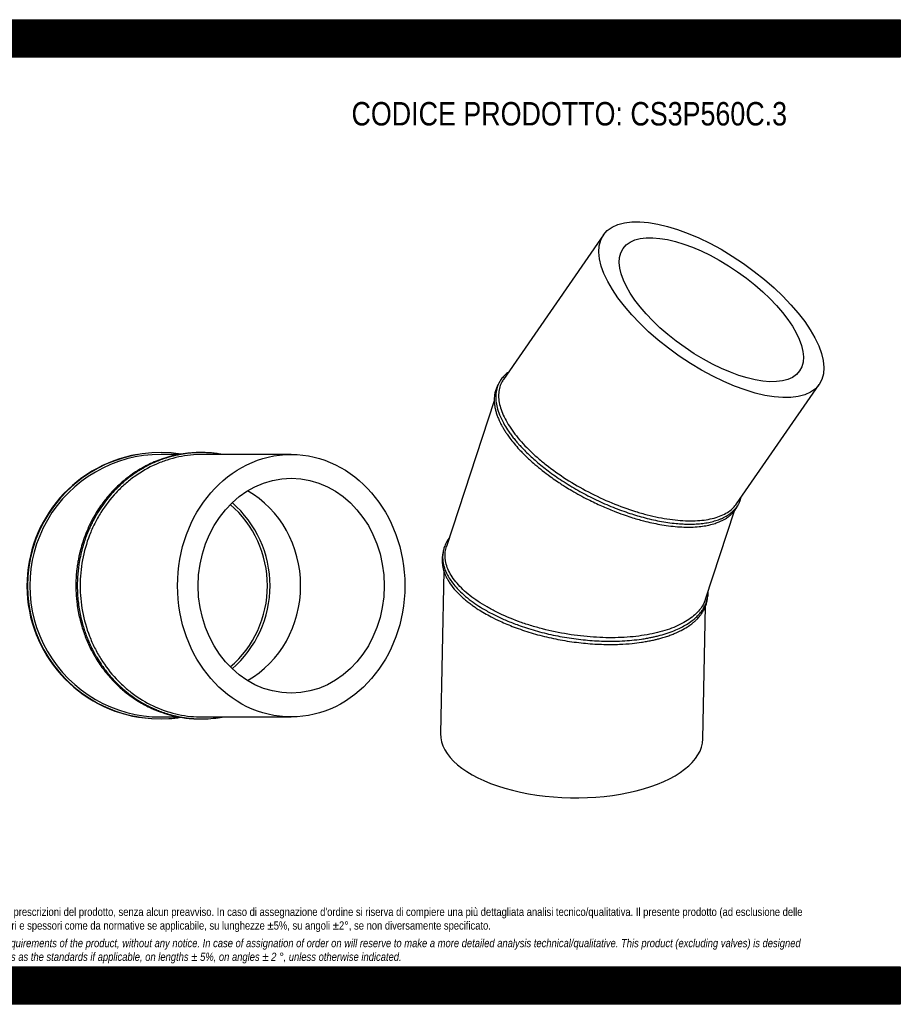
# Model space of a CAD drawing. Header units: millimetres. Extents: x 0 to 2970, y 0 to 2100.
# Tile 2 of 2: x 1091 to 2970, y 0 to 2100. Entities that reach past the tile are written whole.
import ezdxf

# ---------------------------------------------------------------- set-up
doc = ezdxf.new("R2010")
doc.units = ezdxf.units.MM
doc.header["$LTSCALE"] = 10
doc.layers.add('Default', color=7, linetype='Continuous')
doc.layers.add('TUBO_X_GOMITO_30', color=7, linetype='Continuous')

# ---------------------------------------------------------------- blocks, each defined once
blk = doc.blocks.new('SE1')
at = {"layer": 'TUBO_X_GOMITO_30', "color": 7, "linetype": 'Continuous'}
for p, q in [((2336.7, 1640.9), (2123.2, 1332.9)), ((2620.6, 1067.4), (2797, 1321.9)), ((2103.7, 1287.4), (2001.8, 976.4)), ((2350.7, 1063.4), (2350.7, 1063.4)), ((2554.2, 863.8), (2615.9, 1052.2)), ((1995.9, 924.6), (1988.9, 577.4)), ((2548.7, 566), (2554.5, 849))]:
    blk.add_line(p, q, dxfattribs=at)
for major_axis in [(230.1, -159.5), (-188.4, 130.6)]:
    blk.add_ellipse((2566.8, 1481.4), major_axis=major_axis, ratio=0.428999, dxfattribs=at)
blk.add_ellipse((2268.8, 571.7), major_axis=(-279.9, 5.7), ratio=0.46865, start_param=0, end_param=3.141593, dxfattribs=at)
for points, knots in [([(2134, 1348.5), (2133.4, 1348), (2129.5, 1345.1), (2123.4, 1339.5), (2116.6, 1330.8), (2111.3, 1321), (2107.8, 1309.5), (2106.5, 1296.7), (2107.4, 1283.3), (2110.6, 1268.8), (2116.4, 1252.8), (2124.6, 1237), (2132.7, 1224.1), (2139.7, 1214.4), (2145.6, 1206.7), (2151.4, 1199.7), (2157.4, 1192.9), (2164.2, 1185.5), (2172.6, 1177), (2182.6, 1167.5), (2197.5, 1154.3), (2219.2, 1136.8), (2248.8, 1116.2), (2281.7, 1096.1), (2316.7, 1077.7), (2352.6, 1061.6), (2387.7, 1048.5), (2416.5, 1039.7), (2438.9, 1034.1), (2456.6, 1030.4), (2474.3, 1027.5), (2491, 1025.5), (2506.2, 1024.4), (2520.5, 1024), (2534.6, 1024.4), (2548.6, 1025.6), (2561.6, 1027.7), (2573.7, 1030.7), (2583.2, 1033.9), (2590.3, 1036.9), (2596.1, 1039.8), (2602.1, 1043.3), (2607.9, 1047.4), (2612.8, 1051.6), (2616.3, 1055.2), (2618.7, 1058), (2620.9, 1060.8), (2623.3, 1064.2), (2626.4, 1069.7), (2628, 1073.6), (2629.1, 1076.3)], [0.4549296, 0.4549296, 0.4549296, 0.4549296, 0.4575054, 0.4708835, 0.4828392, 0.4959838, 0.5103667, 0.5251557, 0.5392662, 0.5535301, 0.5699338, 0.5865279, 0.5989888, 0.6061445, 0.6136718, 0.6204555, 0.6257534, 0.6325457, 0.6410424, 0.6495419, 0.6592773, 0.6787425, 0.7001701, 0.7222776, 0.7443836, 0.7664901, 0.788599, 0.8085732, 0.8196356, 0.8308091, 0.8424398, 0.854372, 0.864768, 0.8743159, 0.8857137, 0.8969215, 0.9079681, 0.919197, 0.9302067, 0.9364255, 0.9421425, 0.949824, 0.9585111, 0.9653152, 0.9713054, 0.9755676, 0.9785625, 0.9834718, 0.9907334, 1, 1, 1, 1]), ([(2123.2, 1332.9), (2122.8, 1332.2), (2122.3, 1331.5), (2117.4, 1323.8), (2114.6, 1315.9), (2112.9, 1303), (2112.7, 1298.5), (2113.3, 1289.3), (2114, 1284.5), (2117.3, 1269.8), (2121.2, 1259.5), (2129.4, 1243.6), (2132.5, 1238.2), (2139.5, 1227.3), (2143.4, 1221.8), (2156.1, 1205.3), (2166.1, 1194.2), (2182.9, 1177.6), (2188.8, 1172.2), (2201.1, 1161.3), (2207.6, 1156), (2227.7, 1140.1), (2242.2, 1129.9), (2272.5, 1110.5), (2288.4, 1101.3), (2321, 1084.3), (2337.7, 1076.4), (2371.4, 1062.5), (2388.4, 1056.3), (2413.5, 1048.5), (2421.8, 1046.2), (2438.3, 1041.9), (2446.4, 1040.1), (2470.4, 1035.2), (2485.9, 1033.1), (2508, 1031.4), (2515.1, 1031.1), (2528.9, 1031.1), (2535.6, 1031.4), (2554.7, 1033), (2566.4, 1035.1), (2582, 1039.9), (2586.9, 1041.8), (2595.9, 1046), (2600.1, 1048.4), (2610.7, 1055.7), (2616.3, 1061.2), (2620.6, 1067.4)], [0.4656585, 0.4656585, 0.4656585, 0.4656585, 0.46875, 0.46875, 0.5, 0.5, 0.515625, 0.515625, 0.53125, 0.53125, 0.5625, 0.5625, 0.578125, 0.578125, 0.59375, 0.59375, 0.625, 0.625, 0.640625, 0.640625, 0.65625, 0.65625, 0.6875, 0.6875, 0.71875, 0.71875, 0.75, 0.75, 0.78125, 0.78125, 0.796875, 0.796875, 0.8125, 0.8125, 0.84375, 0.84375, 0.859375, 0.859375, 0.875, 0.875, 0.90625, 0.90625, 0.921875, 0.921875, 0.9375, 0.9375, 0.9656603, 0.9656603, 0.9656603, 0.9656603]), ([(2112.3, 1322.1), (2111.8, 1321.3), (2110.1, 1318.2), (2107.4, 1312.2), (2105.1, 1304.4), (2104, 1297), (2103.6, 1290.3), (2103.7, 1283.7), (2104.5, 1276.6), (2105.9, 1269), (2108, 1261.3), (2110.7, 1253.5), (2113.7, 1246.2), (2116.6, 1240.1), (2119.4, 1234.7), (2122.6, 1228.9), (2126.6, 1222.4), (2131.3, 1215.2), (2137.6, 1206.4), (2146.2, 1195.6), (2155.6, 1184.9), (2164, 1176.1), (2171.4, 1168.8), (2179.7, 1160.9), (2191.8, 1150.1), (2200.3, 1143.2), (2206.2, 1138.5)], [0.8146556, 0.8146556, 0.8146556, 0.8146556, 0.817996, 0.827431, 0.8374941, 0.8464834, 0.8531494, 0.8599541, 0.8681291, 0.8758393, 0.8834983, 0.8913606, 0.8991656, 0.9048722, 0.9090938, 0.9147392, 0.9214332, 0.9273063, 0.9350386, 0.9459941, 0.9574572, 0.9646806, 0.9708188, 0.9777354, 0.9875389, 1, 1, 1, 1]), ([(2206.2, 1138.5), (2212.2, 1133.8), (2221.1, 1127), (2235.4, 1117), (2246.1, 1109.9), (2257, 1102.9), (2275.6, 1091.6), (2301.2, 1077.6), (2331.6, 1063.1), (2356.8, 1052.5), (2377.8, 1044.7), (2394.4, 1039.2), (2409, 1034.7), (2423.9, 1030.7), (2439.8, 1026.8), (2457.4, 1023.3), (2475.9, 1020.4), (2494.4, 1018.5), (2512, 1017.6), (2528.7, 1017.8), (2544.1, 1019.1), (2558.9, 1021.4), (2571.2, 1024.5), (2581, 1027.9), (2588.2, 1031), (2594, 1034), (2598.8, 1036.9), (2603.2, 1039.9), (2607.9, 1043.6), (2612.8, 1048.4), (2617.4, 1053.8), (2620.8, 1058.9), (2623, 1063.1), (2624.1, 1065.4), (2624.5, 1066.4)], [0, 0, 0, 0, 0.012476, 0.0222941, 0.0292146, 0.0353069, 0.0442908, 0.0665197, 0.0842914, 0.100899, 0.1126785, 0.1228049, 0.1315553, 0.1396614, 0.1506201, 0.1615484, 0.1736576, 0.187123, 0.1995283, 0.2114301, 0.2247431, 0.2362421, 0.2494353, 0.2587965, 0.2658212, 0.2728884, 0.2788029, 0.2835907, 0.2902164, 0.2985655, 0.3070175, 0.314871, 0.3200645, 0.3238893, 0.3238893, 0.3238893, 0.3238893]), ([(2007.9, 995.3), (2006.9, 993.9), (2004.7, 990.7), (2001.6, 985.6), (1999, 980.2), (1997.1, 975.2), (1995.8, 970.9), (1994.8, 966.7), (1993.9, 961.5), (1993.5, 955.5), (1993.6, 949.5), (1994.3, 943.4), (1995.5, 936.7), (1997.7, 929.1), (2000.6, 921.9), (2004, 915.1), (2008.4, 907.5), (2015, 898), (2025, 886), (2038.2, 873.3), (2053.7, 860.8), (2069.9, 849.6), (2088.3, 838.5), (2109.1, 827.7), (2133.2, 816.9), (2161.6, 806), (2195.5, 795.4), (2234, 786.2), (2273.4, 779.5), (2312.8, 775.4), (2347.4, 774.1), (2375.5, 774.8), (2397.6, 776.4), (2414.8, 778.5), (2428.2, 780.6), (2437.2, 782.3), (2445.5, 784.1), (2456.6, 786.7), (2470.9, 790.8), (2487.3, 796.7), (2501.7, 803.2), (2514.7, 810.5), (2525.3, 817.7), (2533.9, 824.9), (2541, 832), (2546.7, 839.1), (2550.6, 845.3), (2553.1, 850), (2555, 854), (2556.7, 858.5), (2558.3, 863.8), (2559.4, 869.4), (2560.1, 875.1), (2560.2, 879.2), (2560.1, 881.6), (2560.1, 881.9)], [0.3350644, 0.3350644, 0.3350644, 0.3350644, 0.3404946, 0.3476097, 0.3543636, 0.3604519, 0.3653774, 0.3696227, 0.3752897, 0.383437, 0.3899319, 0.395768, 0.4037399, 0.4121975, 0.4207282, 0.4279015, 0.4347298, 0.4459682, 0.4596563, 0.4752651, 0.4904761, 0.504485, 0.5172757, 0.5341956, 0.5496966, 0.5662637, 0.5885925, 0.6109178, 0.6332418, 0.655567, 0.6778959, 0.6931052, 0.7056347, 0.7186892, 0.7260316, 0.7321469, 0.7370651, 0.743154, 0.7559989, 0.7691465, 0.7825627, 0.7942121, 0.8071587, 0.8170838, 0.8264649, 0.8370902, 0.8453758, 0.8503, 0.8545928, 0.8601289, 0.8665996, 0.8734547, 0.8794623, 0.8862322, 0.8873284, 0.8873284, 0.8873284, 0.8873284]), ([(2554.2, 863.8), (2552.7, 859.2), (2550.6, 854.6), (2543.2, 842.4), (2536.8, 835), (2524.7, 824.8), (2520.2, 821.6), (2510.6, 815.4), (2505.3, 812.5), (2488.7, 804.3), (2476.1, 799.6), (2448.6, 791.7), (2433.7, 788.6), (2402.2, 784), (2385.5, 782.6), (2351, 781.6), (2333.2, 781.9), (2306.1, 783.8), (2297, 784.6), (2278.8, 786.7), (2269.7, 787.9), (2242.5, 792.4), (2224.4, 796.1), (2198, 803), (2189.3, 805.4), (2172.2, 810.7), (2163.9, 813.5), (2139.3, 822.5), (2123.7, 829.1), (2101.9, 839.9), (2094.9, 843.6), (2081.5, 851.3), (2075.1, 855.3), (2056.9, 867.5), (2046.1, 876), (2032.2, 889.1), (2028, 893.6), (2020.4, 902.5), (2016.9, 907.1), (2008, 920.6), (2003.7, 929.7), (1998.8, 947.8), (1998.1, 956.7), (1999.7, 969), (2000.6, 972.7), (2001.8, 976.4)], [0.0137194, 0.0137194, 0.0137194, 0.0137194, 0.03125, 0.03125, 0.0625, 0.0625, 0.078125, 0.078125, 0.09375, 0.09375, 0.125, 0.125, 0.15625, 0.15625, 0.1875, 0.1875, 0.21875, 0.21875, 0.234375, 0.234375, 0.25, 0.25, 0.28125, 0.28125, 0.296875, 0.296875, 0.3125, 0.3125, 0.34375, 0.34375, 0.359375, 0.359375, 0.375, 0.375, 0.40625, 0.40625, 0.421875, 0.421875, 0.4375, 0.4375, 0.46875, 0.46875, 0.5, 0.5, 0.5137264, 0.5137264, 0.5137264, 0.5137264]), ([(1994.9, 964.7), (1994.2, 961.9), (1993.1, 957.6), (1992.4, 950.9), (1992.4, 945.8), (1992.6, 940.7), (1993.3, 935.1), (1994.6, 928.8), (1996.3, 923.1), (1998.2, 918), (2000.5, 912.7), (2003.6, 906.7), (2009.1, 897.5), (2018, 885.5), (2029.2, 873.7), (2039, 864.9), (2046.2, 858.9), (2053.5, 853.4), (2061.3, 847.8), (2070.7, 841.5), (2082.7, 834.2), (2098.1, 825.7), (2118.8, 815.6), (2147, 803.8), (2181.9, 792), (2220, 782), (2259.2, 774.4), (2298.7, 769.5), (2336.2, 767.3), (2369.4, 767.5), (2396, 769.4), (2414.9, 771.7), (2428.3, 773.9), (2438.3, 775.8), (2447.1, 777.8), (2455.4, 779.8), (2464.2, 782.3), (2473.8, 785.3), (2483.1, 788.7), (2492.8, 792.7), (2503.9, 798.1), (2515.2, 804.5), (2524.3, 810.9), (2530.8, 816.3), (2535.5, 820.7), (2539.4, 824.8), (2542.8, 828.8), (2546.5, 833.7), (2550.4, 839.9), (2553.8, 846.9), (2556.1, 853.1), (2557.4, 858.4), (2558.1, 862.1), (2558.4, 864.3), (2558.5, 865.1)], [0, 0, 0, 0, 0.0091068, 0.0165758, 0.0221051, 0.0265106, 0.0334043, 0.041058, 0.0473297, 0.0521812, 0.0579887, 0.0650482, 0.0719278, 0.0886295, 0.1052715, 0.1126227, 0.1195907, 0.1267928, 0.1329492, 0.1402826, 0.1507227, 0.1613829, 0.1749122, 0.1945816, 0.2168861, 0.2392246, 0.2615612, 0.2838981, 0.3062378, 0.3258535, 0.3425464, 0.3551072, 0.3621044, 0.3693127, 0.3755113, 0.3805648, 0.3872522, 0.3951221, 0.4026522, 0.4098299, 0.4197855, 0.4328777, 0.4433626, 0.4501487, 0.4569043, 0.4624316, 0.4671444, 0.4731304, 0.4818554, 0.4908266, 0.4988209, 0.5041383, 0.5092191, 0.5118326, 0.5118326, 0.5118326, 0.5118326])]:
    blk.add_open_spline(points, degree=3, knots=knots, dxfattribs=at)
blk.add_open_spline([(2629.1, 1076.3), (2629.7, 1078.4), (2630.3, 1080.3), (2630.8, 1082.1)], degree=3, dxfattribs=at)
blk = doc.blocks.new('SE2')
at = {"layer": 'TUBO_X_GOMITO_30', "color": 7, "linetype": 'Continuous'}
for p, q in [((1432.1, 1172.8), (1392.7, 1172.8)), ((1670.4, 1172.8), (1481, 1172.8)), ((1392.7, 612.8), (1432.3, 612.8)), ((1481, 612.8), (1670.4, 612.8))]:
    blk.add_line(p, q, dxfattribs=at)
for centre, radius, start, end in [((1391.6, 892.8), 284, 81.2699, 278.7761), ((1390.6, 892.8), 284, 99.682, 266.1327), ((1392.7, 892.8), 280, 89.9989, 270.0015), ((1390.6, 892.8), 284, 80.7636, 81.0183), ((1390.6, 892.8), 229.2, 0, 49.1394), ((1390.6, 892.8), 234.6, 0, 49.026), ((1390.6, 892.8), 229.2, 310.8606, 360), ((1390.6, 892.8), 234.6, 310.974, 0), ((1390.6, 892.8), 284, 273.7233, 278.9558)]:
    blk.add_arc(centre, radius, start, end, dxfattribs=at)
for major_axis in [(0, 280), (0, 229.2)]:
    blk.add_ellipse((1670.4, 892.8), major_axis=major_axis, ratio=0.866025, dxfattribs=at)
blk.add_ellipse((1477, 892.8), major_axis=(0, -229.2), ratio=0.931852, start_param=0.488622, end_param=2.65297, dxfattribs=at)
for points, knots in [([(1477.3, 1176.8), (1474.1, 1176.8), (1464.8, 1176.6), (1449.1, 1175.5), (1430.4, 1172.8), (1411.7, 1168.5), (1394.3, 1163.2), (1378.1, 1156.9), (1364.5, 1150.6), (1354.4, 1145.2), (1347.9, 1141.4), (1343, 1138.4), (1337.2, 1134.7), (1329.9, 1129.8), (1321.8, 1123.9), (1313.9, 1117.6), (1304.3, 1109.3), (1290.2, 1095.8), (1272.6, 1075.8), (1254.9, 1050.4), (1241.7, 1026.3), (1232.2, 1004.6), (1225.8, 986.8), (1221.6, 972.5), (1218.9, 961.9), (1217.1, 953.6), (1215.2, 943.6), (1213.4, 931.6), (1211.7, 916), (1211.3, 906.2), (1211.1, 899.7)], [0.7530922, 0.7530922, 0.7530922, 0.7530922, 0.7588648, 0.7697826, 0.7815259, 0.7930505, 0.8042464, 0.8142462, 0.8242484, 0.8309101, 0.8347114, 0.8375271, 0.8411722, 0.8469385, 0.8529811, 0.8588976, 0.8647055, 0.8752463, 0.8930011, 0.9107197, 0.9284365, 0.9398181, 0.9508912, 0.9604583, 0.9649222, 0.9693201, 0.9748519, 0.9817405, 0.9901987, 1, 1, 1, 1]), ([(1523, 1172.8), (1519.5, 1173.4), (1511.9, 1174.7), (1500.7, 1175.9), (1489.6, 1176.6), (1478.8, 1176.8), (1467.7, 1176.6), (1456.7, 1175.8), (1446.5, 1174.7), (1437.2, 1173.3), (1428, 1171.5), (1417.8, 1169.2), (1406.6, 1166.1), (1394.9, 1162.2), (1383.2, 1157.7), (1371.7, 1152.6), (1360.6, 1147), (1351.2, 1141.6), (1343.6, 1136.9), (1336.8, 1132.5), (1329.4, 1127.2), (1320.3, 1120.3), (1308.9, 1110.8), (1296.1, 1098.5), (1283.1, 1084.3), (1270.9, 1068.9), (1259.5, 1052.3), (1250.8, 1037.3), (1244.6, 1025.2), (1240.5, 1016.5), (1236.6, 1007.6), (1232.7, 997.5), (1228.5, 985.5), (1224.2, 971.2), (1220.4, 955.2), (1216.7, 934.8), (1214, 909.4), (1213.8, 879.1), (1216.9, 847.8), (1222.7, 818.9), (1229.4, 796.8), (1235.1, 781.6), (1238.9, 772.6), (1242.2, 765.3), (1245.8, 757.9), (1250.4, 749), (1256.8, 737.8), (1266.6, 722.6), (1280, 704.7), (1293.4, 689.8), (1303.3, 680.1), (1308.9, 675), (1314.1, 670.4), (1320.6, 665), (1328.9, 658.6), (1340.8, 650.3), (1348.7, 645.5), (1354, 642.3)], [0.5517636, 0.5517636, 0.5517636, 0.5517636, 0.5582042, 0.5657008, 0.5720671, 0.5783939, 0.5850923, 0.592134, 0.5984532, 0.6036769, 0.6090881, 0.6153475, 0.6224262, 0.6301165, 0.6374489, 0.6448276, 0.6526206, 0.65959, 0.6641501, 0.6684621, 0.6739115, 0.6801168, 0.6886958, 0.6999283, 0.7110504, 0.722173, 0.7337389, 0.7456919, 0.7518714, 0.7569762, 0.7619773, 0.768324, 0.7753132, 0.7835005, 0.7933617, 0.8031443, 0.8182929, 0.8360756, 0.8538585, 0.8708931, 0.8854827, 0.8927953, 0.8982776, 0.9021774, 0.9063809, 0.9121743, 0.9193298, 0.9283671, 0.9430978, 0.9579184, 0.9631758, 0.9671977, 0.9711666, 0.9754869, 0.9817648, 0.9900941, 1, 1, 1, 1]), ([(1481, 1172.8), (1464, 1172.8), (1447, 1171), (1422, 1165.7), (1413.7, 1163.4), (1397.4, 1158.2), (1389.4, 1155.1), (1365.8, 1144.6), (1350.7, 1136), (1329.4, 1120.8), (1322.5, 1115.4), (1309.3, 1103.8), (1302.9, 1097.6), (1284.8, 1078.3), (1273.9, 1064), (1259.6, 1041.2), (1255.2, 1033.3), (1247.1, 1017.1), (1243.4, 1008.8), (1233.5, 983.3), (1228.5, 965.7), (1221.8, 929.6), (1220.1, 911.2), (1220.1, 883.6), (1220.5, 874.4), (1222.2, 856.1), (1223.4, 847), (1228.5, 819.9), (1233.5, 802.2), (1243.4, 776.7), (1247, 768.4), (1255.1, 752.2), (1259.6, 744.4), (1273.9, 721.5), (1284.8, 707.3), (1302.9, 687.9), (1309.3, 681.8), (1322.5, 670.2), (1329.4, 664.7), (1350.7, 649.5), (1365.8, 640.9), (1397.3, 626.9), (1413.6, 621.6), (1447, 614.6), (1464, 612.8), (1481, 612.8), (1481, 612.8), (1481, 612.8)], [0.2500056, 0.2500056, 0.2500056, 0.2500056, 0.28125, 0.28125, 0.296875, 0.296875, 0.3125, 0.3125, 0.34375, 0.34375, 0.359375, 0.359375, 0.375, 0.375, 0.40625, 0.40625, 0.421875, 0.421875, 0.4375, 0.4375, 0.46875, 0.46875, 0.5, 0.5, 0.515625, 0.515625, 0.53125, 0.53125, 0.5625, 0.5625, 0.578125, 0.578125, 0.59375, 0.59375, 0.625, 0.625, 0.640625, 0.640625, 0.65625, 0.65625, 0.6875, 0.6875, 0.71875, 0.71875, 0.75, 0.75, 0.7500114, 0.7500114, 0.7500114, 0.7500114]), ([(1211.1, 899.7), (1211, 893.1), (1211, 883), (1212, 867.2), (1213.3, 855.4), (1215, 843.1), (1217.8, 828), (1222.9, 807.4), (1231, 783.3), (1242.6, 757.2), (1257.5, 731), (1275.7, 705.9), (1292.3, 687.7), (1305.8, 674.9), (1315.7, 666.4), (1325.8, 658.6), (1335.5, 651.8), (1345.9, 645.2), (1358.2, 638.2), (1373.6, 630.6), (1391.3, 623.4), (1410.7, 617.2), (1429.1, 613), (1444, 610.7), (1454.4, 609.7), (1462.3, 609.1), (1470.2, 608.8), (1475.9, 608.7), (1479.2, 608.8), (1479.4, 608.8)], [0, 0, 0, 0, 0.010081, 0.0186408, 0.0253951, 0.0305511, 0.039269, 0.0513524, 0.0661116, 0.0821265, 0.0998435, 0.1175626, 0.1352838, 0.1426451, 0.1501569, 0.1580835, 0.1651047, 0.1710581, 0.1798806, 0.1902869, 0.2016368, 0.2141145, 0.2268942, 0.2356463, 0.2412602, 0.2457236, 0.2500731, 0.2555639, 0.2559807, 0.2559807, 0.2559807, 0.2559807]), ([(1354, 642.3), (1359.5, 639.3), (1367.8, 634.8), (1381.1, 628.7), (1392.9, 624.1), (1405.6, 619.7), (1417.2, 616.5), (1426.5, 614.4), (1432.1, 613.2), (1437.2, 612.3), (1443.3, 611.3), (1450.9, 610.3), (1460.8, 609.4), (1475, 608.6), (1493.4, 608.9), (1510.4, 610.6), (1520.2, 612.2), (1523, 612.7)], [0, 0, 0, 0, 0.0100787, 0.0185698, 0.0251755, 0.0331285, 0.042573, 0.0469338, 0.0502885, 0.0529053, 0.0562634, 0.0614396, 0.0667613, 0.0742335, 0.0870687, 0.1000175, 0.1050791, 0.1050791, 0.1050791, 0.1050791])]:
    blk.add_open_spline(points, degree=3, knots=knots, dxfattribs=at)

msp = doc.modelspace()

# ---------------------------------------------------------------- hatches: boundary and pattern name
at = {"layer": 'Default', "linetype": 'Continuous'}
h = msp.add_hatch(dxfattribs=at)
h.set_pattern_fill('LINE', scale=0.629921, angle=45, style=0)
h.paths.add_polyline_path([(2970, 2020), (2970, 2100), (0, 2100), (0, 2020)])
for points in [[(2970, 2020), (2970, 2100), (0, 2100), (0, 2020)], [(2970, 0), (2970, 80), (0, 80), (0, 0)]]:
    msp.add_hatch(color=7, dxfattribs=at).paths.add_polyline_path(points)
h = msp.add_hatch(dxfattribs=at)
h.set_pattern_fill('LINE', scale=0.629921, angle=45, style=0)
h.paths.add_polyline_path([(2970, 0), (2970, 80), (0, 80), (0, 0)])

# ---------------------------------------------------------------- linework, layer by layer
at = {"layer": 'Default', "color": 7, "linetype": 'Continuous'}
for p, q in [((0, 2100), (2970, 2100)), ((2970, 2100), (2970, 2020)), ((2970, 2020), (0, 2020)), ((0, 80), (2970, 80)), ((2970, 80), (2970, 0)), ((2970, 0), (0, 0))]:
    msp.add_line(p, q, dxfattribs=at)

# ---------------------------------------------------------------- block references
at = {"layer": 'Default'}
for name in ['SE1', 'SE2']:
    msp.add_blockref(name, (0, 0), dxfattribs=at)

# ---------------------------------------------------------------- texts
at = {"layer": 'Default', "attachment_point": 1}
for s, insert, char_height, width in [('{\\fArial Narrow|b0||i0||c0|p34;\\C7;\\H50.;\\W1.;CODICE PRODOTTO: CS3P560C.3}', (1799.1, 1924.4), 50, 931.955), ("{\\fArial Narrow|b0||i0||c0|p34;\\C7;\\H17.5;\\W1.;PLASTITALIA si riserva il diritto di revisionare la presente specifica, mantenendo la conformità alle prescrizioni del prodotto, senza alcun preavviso. In caso di assegnazione d'ordine si riserva di compiere una più dettagliata analisi tecnico/qualitativa. Il presente prodotto (ad esclusione delle \\P}{\\fArial Narrow|b0||i0||c0|p34;\\C7;\\H17.5;\\W1.;valvole) è progettato per applicazioni non previste dalla direttiva 2014/68/EU. Tolleranza su diametri e spessori come da normative se applicabile, su lunghezze ±5%, su angoli ±2°, se non diversamente specificato.\\P}{\\fArial Narrow|b0||i0||c0|p34;\\C7;\\H5.;\\W1.;   \\P}{\\fArial Narrow|b0||i1||c0|p34;\\C7;\\H17.5;\\W1.;PLASTITALIA on reserves the right to revise this specification, maintaining the conformity to the requirements of the product, without any notice. In case of assignation of order on will reserve to make a more detailed analysis technical/qualitative. This product (excluding valves) is designed \\P}{\\fArial Narrow|b0||i1||c0|p34;\\C7;\\H17.5;\\W1.;for applications not covered by Directive 2014/68 / EU. The tolerance on diameters and thicknesses as the standards if applicable, on lengths ± 5%, on angles ± 2 °, unless otherwise indicated.\\P}", (200, 206), 17.5, 2570)]:
    msp.add_mtext(s, dxfattribs=dict(at, insert=insert, char_height=char_height, width=width))

doc.saveas('drawing.dxf')
